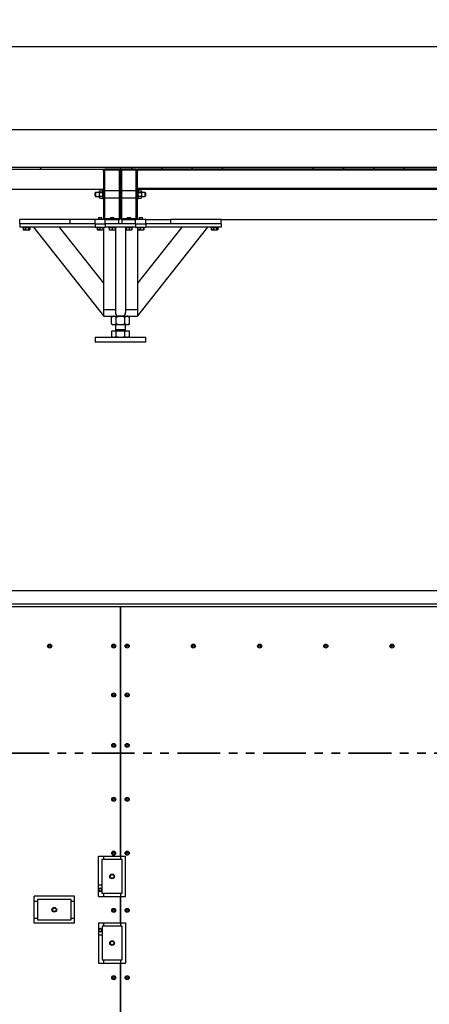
# Model space of a CAD drawing. Header units: millimetres. Extents: x 0 to 841, y 0 to 594.
# Tile 6 of 92: x 127 to 188, y 154 to 300. Entities that reach past the tile are written whole.
import ezdxf

# ---------------------------------------------------------------- set-up
doc = ezdxf.new("R2010")
doc.units = ezdxf.units.MM
doc.linetypes.add('PHANTOM', pattern=[12.7, 6.35, -1.27, 1.27, -1.27, 1.27, -1.27])
doc.layers.add('COTES', color=1, linetype='Continuous')
doc.layers.add('TRAIT-FINS', color=9, linetype='Continuous')
doc.layers.add('TRAIT-FORT', color=4, linetype='Continuous', lineweight=25)
doc.styles.add('SLDTEXTSTYLE0', font='TXT', dxfattribs={"width": 0.75})
doc.dimstyles.new('SLDDIMSTYLE0', dxfattribs={"dimtxt": 3, "dimasz": 2, "dimexe": 0, "dimexo": 0.0625, "dimgap": 0.75, "dimtad": 1, "dimdec": 0, "dimlfac": 20, "dimrnd": 1e-09, "dimzin": 12, "dimdsep": 46, "dimtxsty": 'SLDTEXTSTYLE0', "dimsah": 1, "dimcen": 0.09, "dimadec": 0, "dimazin": 3, "dimtfac": 1, "dimtdec": 0, "dimtofl": 0, "dimtmove": 0, "dimatfit": 3, "dimfxl": 1, "dimfrac": 2, "dimtolj": 1, "dimtzin": 12, "dimarcsym": 0})
pattern_1 = [(45, (0, 0), (-13.4704, 13.4704), []), (45, (4.49, 2e-323), (-13.4704, 13.4704), []), (45, (8.98, 4e-323), (-13.4704, 13.4704), []), (45, (13.47, 6e-323), (-13.4704, 13.4704), [])]

# ---------------------------------------------------------------- blocks, each defined once
blk = doc.blocks.new('_D_18')
at = {"layer": 'COTES', "color": 1, "transparency": 16777216}
for p, q in [((92.21, 279.33), (92.21, 297.18)), ((443.06, 279.33), (443.06, 297.18)), ((443.06, 296.18), (92.21, 296.18))]:
    blk.add_line(p, q, dxfattribs=at)
for points in [[(92.21, 296.18), (94.21, 295.68), (94.21, 296.68)], [(443.06, 296.18), (441.06, 296.68), (441.06, 295.68)]]:
    blk.add_solid(points, dxfattribs=at)
at = {"layer": 'COTES', "color": 1, "transparency": 16777216, "char_height": 3, "attachment_point": 1, "style": 'SLDTEXTSTYLE0'}
for s, insert in [('7017', (250.85, 300.05)), ('Int. Ceinture', (260.84, 300.05))]:
    blk.add_mtext(s, dxfattribs=dict(at, insert=insert))
blk = doc.blocks.new('_D_19')
at = {"layer": 'COTES', "color": 1, "transparency": 16777216}
for p, q in [((97.06, 278.73), (97.06, 284.93)), ((97.06, 283.93), (438.21, 283.93)), ((438.21, 279.03), (438.21, 284.93))]:
    blk.add_line(p, q, dxfattribs=at)
for points in [[(97.06, 283.93), (99.06, 283.43), (99.06, 284.43)], [(438.21, 283.93), (436.21, 284.43), (436.21, 283.43)]]:
    blk.add_solid(points, dxfattribs=at)
at = {"layer": 'COTES', "color": 1, "transparency": 16777216, "char_height": 3, "attachment_point": 1, "style": 'SLDTEXTSTYLE0'}
for s, insert in [('6823', (256.38, 287.79)), ('Cadre', (266.37, 287.79))]:
    blk.add_mtext(s, dxfattribs=dict(at, insert=insert))

msp = doc.modelspace()

# ---------------------------------------------------------------- hatches: boundary and pattern name
at = {"layer": 'TRAIT-FINS'}
h = msp.add_hatch(dxfattribs=at)
h.set_pattern_fill('DIN 201 ACIER ET FONTE', color=9, style=0, pattern_type=2)
h.set_pattern_definition(pattern_1)
h.paths.add_polyline_path([(92.56, 278.031), (141.805, 278.031), (141.805, 278.331), (92.56, 278.331)], flags=0)
h = msp.add_hatch(dxfattribs=at)
h.set_pattern_fill('DIN 201 ACIER ET FONTE', color=9, style=0, pattern_type=2)
h.set_pattern_definition(pattern_1)
edge = h.paths.add_edge_path(flags=0)
edge.add_line((139.61, 270.531), (141.51, 270.531))
edge.add_arc((141.51, 270.831), 0.3, 270, 360)
edge.add_line((141.81, 270.831), (141.81, 277.731))
edge.add_arc((141.51, 277.731), 0.3, 0, 90)
edge.add_line((141.51, 278.031), (139.61, 278.031))
edge.add_arc((139.61, 277.731), 0.3, 90, 180)
edge.add_line((139.31, 277.731), (139.31, 270.831))
edge.add_arc((139.61, 270.831), 0.3, 180, 270)
edge = h.paths.add_edge_path(flags=0)
edge.add_arc((141.51, 270.831), 0.15, 270, 360, ccw=False)
edge.add_line((141.51, 270.681), (139.61, 270.681))
edge.add_arc((139.61, 270.831), 0.15, 180, 270, ccw=False)
edge.add_line((139.46, 270.831), (139.46, 277.731))
edge.add_arc((139.61, 277.731), 0.15, 90, 180, ccw=False)
edge.add_line((139.61, 277.881), (141.51, 277.881))
edge.add_arc((141.51, 277.731), 0.15, 0, 90, ccw=False)
edge.add_line((141.66, 277.731), (141.66, 270.831))
h = msp.add_hatch(dxfattribs=at)
h.set_pattern_fill('DIN 201 ACIER ET FONTE', color=9, style=0, pattern_type=2)
h.set_pattern_definition(pattern_1)
edge = h.paths.add_edge_path(flags=0)
edge.add_line((142.11, 270.531), (144.01, 270.531))
edge.add_arc((144.01, 270.831), 0.3, 270, 360)
edge.add_line((144.31, 270.831), (144.31, 277.731))
edge.add_arc((144.01, 277.731), 0.3, 0, 90)
edge.add_line((144.01, 278.031), (142.11, 278.031))
edge.add_arc((142.11, 277.731), 0.3, 90, 180)
edge.add_line((141.81, 277.731), (141.81, 270.831))
edge.add_arc((142.11, 270.831), 0.3, 180, 270)
edge = h.paths.add_edge_path(flags=0)
edge.add_arc((144.01, 270.831), 0.15, 270, 360, ccw=False)
edge.add_line((144.01, 270.681), (142.11, 270.681))
edge.add_arc((142.11, 270.831), 0.15, 180, 270, ccw=False)
edge.add_line((141.96, 270.831), (141.96, 277.731))
edge.add_arc((142.11, 277.731), 0.15, 90, 180, ccw=False)
edge.add_line((142.11, 277.881), (144.01, 277.881))
edge.add_arc((144.01, 277.731), 0.15, 0, 90, ccw=False)
edge.add_line((144.16, 277.731), (144.16, 270.831))
h = msp.add_hatch(dxfattribs=at)
h.set_pattern_fill('DIN 201 ACIER ET FONTE', color=9, style=0, pattern_type=2)
h.set_pattern_definition(pattern_1)
h.paths.add_polyline_path([(141.815, 278.031), (192.905, 278.031), (192.905, 278.331), (141.815, 278.331)], flags=0)
h = msp.add_hatch(dxfattribs=at)
h.set_pattern_fill('DIN 201 ACIER ET FONTE', color=9, style=0, pattern_type=2)
h.set_pattern_definition(pattern_1)
h.paths.add_polyline_path([(144.31, 278.031), (144.31, 277.881), (190.41, 277.881), (190.41, 278.031)], flags=0)
h = msp.add_hatch(dxfattribs=at)
h.set_pattern_fill('DIN 201 ACIER ET FONTE', color=9, style=0, pattern_type=2)
h.set_pattern_definition(pattern_1)
h.paths.add_polyline_path([(144.31, 275.181), (144.31, 275.031), (190.41, 275.031), (190.41, 275.181)], flags=0)

# ---------------------------------------------------------------- linework, layer by layer
at = {"color": 7, "linetype": 'PHANTOM', "lineweight": 35}
msp.add_line((448.708, 191.291), (85.608, 191.291), dxfattribs=at)
at = {"layer": 'TRAIT-FORT', "color": 4, "linetype": 'Continuous', "lineweight": 25}
for p, q in [((92.56, 278.331), (141.805, 278.331)), ((92.56, 278.031), (141.805, 278.031)), ((139.31, 277.731), (139.31, 278.031)), ((141.51, 278.031), (139.61, 278.031)), ((141.51, 277.881), (139.61, 277.881)), ((141.805, 278.031), (141.805, 278.331)), ((141.815, 278.331), (141.805, 278.331)), ((141.805, 278.081), (141.815, 278.081)), ((141.815, 278.331), (141.815, 278.031)), ((141.815, 278.331), (192.905, 278.331)), ((141.815, 278.031), (192.905, 278.031)), ((144.01, 278.031), (142.11, 278.031)), ((144.01, 277.881), (142.11, 277.881)), ((190.41, 278.031), (144.31, 278.031)), ((144.31, 277.881), (144.31, 278.031)), ((190.41, 277.881), (144.31, 277.881)), ((144.31, 277.881), (144.31, 277.731)), ((139.31, 277.731), (139.31, 270.831)), ((139.46, 277.731), (139.46, 270.831)), ((141.66, 270.831), (141.66, 277.731)), ((141.81, 277.731), (141.81, 270.831)), ((141.96, 277.731), (141.96, 270.831)), ((144.16, 270.831), (144.16, 277.731)), ((144.31, 270.831), (144.31, 277.731)), ((109.46, 275.031), (139.31, 275.031)), ((139.31, 274.956), (139.185, 274.956)), ((139.185, 273.606), (139.185, 274.956)), ((144.31, 275.031), (144.31, 275.181)), ((144.31, 275.181), (190.41, 275.181)), ((144.31, 275.031), (190.41, 275.031)), ((144.435, 274.956), (144.31, 274.956)), ((144.435, 273.606), (144.435, 274.956)), ((138.11, 274.581), (138.035, 274.506)), ((138.035, 274.056), (138.035, 274.506)), ((138.035, 274.056), (138.11, 273.981)), ((138.685, 274.581), (138.11, 274.581)), ((138.11, 274.581), (138.11, 273.981)), ((138.11, 273.981), (138.685, 273.981)), ((138.758, 274.83), (138.685, 274.756)), ((138.685, 274.693), (138.685, 274.756)), ((138.685, 274.281), (138.685, 274.693)), ((138.685, 273.87), (138.685, 274.281)), ((138.685, 273.806), (138.685, 273.87)), ((138.685, 273.806), (138.758, 273.733)), ((138.758, 274.83), (139.111, 274.83)), ((138.758, 274.555), (139.111, 274.555)), ((138.758, 274.007), (139.111, 274.007)), ((138.758, 273.733), (139.111, 273.733)), ((139.185, 274.756), (139.111, 274.83)), ((139.111, 273.733), (139.185, 273.806)), ((139.185, 273.606), (139.31, 273.606)), ((141.66, 274.806), (139.46, 274.806)), ((139.46, 273.756), (141.66, 273.756)), ((144.16, 274.806), (141.96, 274.806)), ((141.96, 273.756), (144.16, 273.756)), ((144.31, 273.606), (144.435, 273.606)), ((144.508, 274.83), (144.435, 274.756)), ((144.435, 273.806), (144.508, 273.733)), ((144.508, 274.83), (144.861, 274.83)), ((144.508, 274.555), (144.861, 274.555)), ((144.508, 274.007), (144.861, 274.007)), ((144.508, 273.733), (144.861, 273.733)), ((144.935, 274.756), (144.861, 274.83)), ((144.861, 273.733), (144.935, 273.806)), ((144.935, 274.756), (144.935, 274.693)), ((144.935, 274.693), (144.935, 274.281)), ((145.46, 274.581), (144.935, 274.581)), ((144.935, 274.281), (144.935, 273.87)), ((144.935, 273.981), (145.46, 273.981)), ((144.935, 273.87), (144.935, 273.806)), ((145.535, 274.506), (145.46, 274.581)), ((145.46, 273.981), (145.46, 274.581)), ((145.46, 273.981), (145.535, 274.056)), ((145.535, 274.506), (145.535, 274.056)), ((126.86, 269.931), (126.86, 270.531)), ((134.36, 270.531), (126.86, 270.531)), ((138.06, 270.531), (134.36, 270.531)), ((134.36, 269.931), (134.36, 270.531)), ((139.56, 270.531), (138.06, 270.531)), ((138.06, 269.931), (138.06, 270.531)), ((138.595, 270.831), (138.56, 270.796)), ((138.56, 270.796), (138.56, 270.531)), ((139.06, 270.796), (138.56, 270.796)), ((138.595, 270.831), (139.023, 270.831)), ((139.023, 270.831), (139.025, 270.831)), ((139.06, 270.796), (139.025, 270.831)), ((139.06, 270.531), (139.06, 270.796)), ((139.56, 269.931), (139.56, 270.531)), ((139.61, 270.681), (141.51, 270.681)), ((139.61, 270.531), (141.51, 270.531)), ((140.345, 270.831), (140.31, 270.796)), ((140.31, 270.796), (140.31, 270.681)), ((140.697, 270.796), (140.31, 270.796)), ((140.345, 270.831), (140.678, 270.831)), ((140.678, 270.831), (140.775, 270.831)), ((140.81, 270.796), (140.697, 270.796)), ((140.81, 270.796), (140.775, 270.831)), ((140.81, 270.681), (140.81, 270.796)), ((141.56, 269.931), (141.56, 270.531)), ((142.06, 269.931), (142.06, 270.531)), ((142.11, 270.681), (144.01, 270.681)), ((142.11, 270.531), (144.01, 270.531)), ((142.845, 270.831), (142.81, 270.796)), ((142.81, 270.796), (142.81, 270.681)), ((143.197, 270.796), (142.81, 270.796)), ((142.845, 270.831), (143.178, 270.831)), ((143.178, 270.831), (143.275, 270.831)), ((143.31, 270.796), (143.197, 270.796)), ((143.31, 270.796), (143.275, 270.831)), ((143.31, 270.681), (143.31, 270.796)), ((145.56, 270.531), (144.06, 270.531)), ((144.06, 269.931), (144.06, 270.531)), ((144.595, 270.831), (144.56, 270.796)), ((144.56, 270.796), (144.56, 270.531)), ((145.06, 270.796), (144.56, 270.796)), ((144.595, 270.831), (145.023, 270.831)), ((145.023, 270.831), (145.025, 270.831)), ((145.06, 270.796), (145.025, 270.831)), ((145.06, 270.531), (145.06, 270.796)), ((145.56, 270.531), (149.26, 270.531)), ((145.56, 269.931), (145.56, 270.531)), ((156.76, 270.531), (149.26, 270.531)), ((149.26, 269.931), (149.26, 270.531)), ((156.76, 270.531), (189.16, 270.531)), ((156.76, 269.931), (156.76, 270.531)), ((126.86, 269.931), (126.86, 269.431)), ((138.06, 269.931), (126.86, 269.931)), ((134.36, 269.931), (126.86, 269.931)), ((138.06, 269.431), (126.86, 269.431)), ((127.31, 269.431), (127.31, 269.331)), ((128.41, 269.331), (127.31, 269.331)), ((127.377, 269.331), (127.377, 269.031)), ((127.696, 269.331), (127.696, 269.031)), ((128.178, 269.331), (128.178, 269.031)), ((128.342, 269.331), (128.342, 269.031)), ((128.41, 269.331), (128.41, 269.431)), ((128.898, 269.431), (139.31, 256.263)), ((132.722, 269.431), (139.31, 261.1)), ((138.06, 269.931), (138.06, 269.431)), ((138.06, 269.931), (139.56, 269.931)), ((138.06, 269.431), (139.56, 269.431)), ((138.26, 269.431), (138.26, 269.331)), ((139.36, 269.331), (138.26, 269.331)), ((138.358, 269.331), (138.358, 269.031)), ((138.749, 269.331), (138.749, 269.031)), ((139.201, 269.331), (139.201, 269.031)), ((139.262, 269.331), (139.262, 269.031)), ((139.31, 269.331), (139.31, 257.181)), ((139.36, 269.331), (139.36, 269.431)), ((139.56, 269.931), (139.56, 269.431)), ((144.06, 269.931), (139.56, 269.931)), ((141.56, 269.931), (139.56, 269.931)), ((144.06, 269.431), (139.56, 269.431)), ((140.01, 269.431), (140.01, 269.331)), ((141.049, 269.331), (140.01, 269.331)), ((140.122, 269.331), (140.122, 269.031)), ((140.149, 269.331), (140.149, 269.031)), ((140.588, 269.331), (140.588, 269.031)), ((140.998, 269.331), (140.998, 269.031)), ((141.11, 269.331), (141.049, 269.331)), ((141.06, 269.331), (141.06, 256.747)), ((141.11, 269.331), (141.11, 269.431)), ((144.06, 269.931), (142.06, 269.931)), ((142.51, 269.431), (142.51, 269.331)), ((143.549, 269.331), (142.51, 269.331)), ((142.56, 269.331), (142.56, 256.747)), ((142.622, 269.331), (142.622, 269.031)), ((142.649, 269.331), (142.649, 269.031)), ((143.088, 269.331), (143.088, 269.031)), ((143.498, 269.331), (143.498, 269.031)), ((143.61, 269.331), (143.549, 269.331)), ((143.61, 269.331), (143.61, 269.431)), ((144.06, 269.931), (145.56, 269.931)), ((144.06, 269.931), (144.06, 269.431)), ((144.06, 269.431), (145.56, 269.431)), ((144.26, 269.431), (144.26, 269.331)), ((145.36, 269.331), (144.26, 269.331)), ((154.722, 269.431), (144.31, 256.263)), ((150.898, 269.431), (144.31, 261.1)), ((144.31, 269.331), (144.31, 257.181)), ((144.358, 269.331), (144.358, 269.031)), ((144.749, 269.331), (144.749, 269.031)), ((145.201, 269.331), (145.201, 269.031)), ((145.262, 269.331), (145.262, 269.031)), ((145.36, 269.331), (145.36, 269.431)), ((156.76, 269.931), (145.56, 269.931)), ((145.56, 269.931), (145.56, 269.431)), ((156.76, 269.431), (145.56, 269.431)), ((156.76, 269.931), (149.26, 269.931)), ((155.21, 269.431), (155.21, 269.331)), ((155.218, 269.331), (155.21, 269.331)), ((156.31, 269.331), (155.218, 269.331)), ((155.277, 269.331), (155.277, 269.031)), ((155.596, 269.331), (155.596, 269.031)), ((156.078, 269.331), (156.078, 269.031)), ((156.242, 269.331), (156.242, 269.031)), ((156.31, 269.331), (156.31, 269.431)), ((156.76, 269.931), (156.76, 269.431)), ((127.377, 269.031), (127.41, 269.013)), ((127.409, 269.009), (127.456, 268.981)), ((128.24, 268.981), (127.456, 268.981)), ((128.264, 268.981), (128.24, 268.981)), ((128.264, 268.981), (128.311, 269.009)), ((138.382, 268.995), (138.406, 268.981)), ((139.214, 268.981), (138.406, 268.981)), ((139.214, 268.981), (139.238, 268.995)), ((140.134, 268.994), (140.156, 268.981)), ((140.781, 268.981), (140.156, 268.981)), ((140.964, 268.981), (140.781, 268.981)), ((140.964, 268.981), (140.986, 268.994)), ((142.634, 268.994), (142.656, 268.981)), ((143.281, 268.981), (142.656, 268.981)), ((143.464, 268.981), (143.281, 268.981)), ((143.464, 268.981), (143.486, 268.994)), ((144.382, 268.995), (144.406, 268.981)), ((145.214, 268.981), (144.406, 268.981)), ((145.214, 268.981), (145.238, 268.995)), ((155.309, 269.009), (155.356, 268.981)), ((156.164, 268.981), (155.356, 268.981)), ((156.164, 268.981), (156.211, 269.009)), ((139.31, 257.181), (141.06, 257.181)), ((139.31, 257.181), (139.31, 256.181)), ((139.31, 256.181), (144.31, 256.181)), ((139.61, 257.181), (141.06, 257.181)), ((140.66, 256.181), (140.482, 256.003)), ((140.482, 255.079), (140.482, 256.003)), ((141.146, 255.079), (141.146, 256.003)), ((141.36, 256.263), (142.26, 256.263)), ((142.474, 255.079), (142.474, 256.003)), ((142.56, 257.181), (144.31, 257.181)), ((142.56, 257.181), (144.01, 257.181)), ((143.138, 256.003), (142.96, 256.181)), ((143.138, 255.079), (143.138, 256.003)), ((144.31, 257.181), (144.31, 256.181)), ((140.482, 255.079), (140.66, 254.901)), ((140.814, 254.901), (140.66, 254.901)), ((141.81, 254.901), (140.814, 254.901)), ((141.06, 254.901), (141.06, 254.191)), ((142.806, 254.901), (141.81, 254.901)), ((142.56, 254.191), (142.56, 254.901)), ((142.96, 254.901), (142.806, 254.901)), ((142.96, 254.901), (143.138, 255.079)), ((138.11, 253.081), (138.06, 253.031)), ((138.06, 253.031), (138.06, 252.331)), ((145.464, 253.031), (138.06, 253.031)), ((138.11, 253.081), (145.415, 253.081)), ((140.482, 253.976), (140.482, 253.184)), ((141.146, 253.976), (140.482, 253.976)), ((140.482, 253.184), (140.66, 253.081)), ((140.742, 254.011), (140.707, 253.976)), ((140.742, 254.016), (140.742, 254.011)), ((140.742, 254.016), (142.877, 254.016)), ((140.742, 254.011), (142.877, 254.011)), ((141.155, 254.191), (141.06, 254.097)), ((141.06, 254.191), (142.56, 254.191)), ((141.06, 254.097), (141.06, 254.066)), ((141.06, 254.097), (141.435, 254.097)), ((141.146, 253.184), (141.146, 253.976)), ((142.474, 253.976), (141.146, 253.976)), ((141.435, 254.097), (142.56, 254.097)), ((142.56, 254.097), (142.465, 254.191)), ((142.474, 253.184), (142.474, 253.976)), ((143.138, 253.976), (142.474, 253.976)), ((142.56, 254.066), (142.56, 254.097)), ((142.877, 254.011), (142.877, 254.016)), ((142.912, 253.976), (142.877, 254.011)), ((142.96, 253.081), (143.138, 253.184)), ((143.138, 253.184), (143.138, 253.976)), ((145.415, 253.081), (145.51, 253.081)), ((145.56, 253.031), (145.464, 253.031)), ((145.56, 253.031), (145.51, 253.081)), ((145.56, 252.331), (145.56, 253.031)), ((145.56, 252.331), (138.06, 252.331)), ((98.26, 215.442), (217.034, 215.442)), ((92.56, 213.092), (141.805, 213.092)), ((217.034, 213.442), (98.26, 213.442)), ((141.805, 213.092), (141.805, 175.996)), ((141.815, 213.092), (192.905, 213.092)), ((141.815, 175.996), (141.815, 213.092)), ((141.815, 211.092), (141.805, 211.092)), ((141.805, 208.587), (141.81, 208.592)), ((141.81, 208.592), (141.805, 208.592)), ((141.81, 208.592), (141.81, 175.493)), ((141.81, 208.592), (141.815, 208.587)), ((141.81, 208.592), (141.815, 208.592)), ((138.566, 169.996), (138.566, 175.996)), ((138.566, 175.996), (141.805, 175.996)), ((139.066, 175.493), (139.066, 170.493)), ((142.066, 175.493), (139.066, 175.493)), ((139.31, 175.996), (139.31, 175.493)), ((141.815, 175.996), (142.566, 175.996)), ((142.066, 170.493), (142.066, 175.493)), ((142.566, 169.996), (142.566, 175.996)), ((138.566, 171.742), (139.066, 171.742)), ((134.994, 170.042), (128.994, 170.042)), ((128.994, 166.042), (128.994, 170.042)), ((134.994, 166.042), (134.994, 170.042)), ((138.566, 169.996), (141.805, 169.996)), ((139.066, 170.493), (142.066, 170.493)), ((139.31, 170.493), (139.31, 169.996)), ((141.805, 169.996), (141.805, 166.097)), ((141.81, 170.493), (141.81, 165.595)), ((141.815, 169.996), (142.566, 169.996)), ((141.815, 166.097), (141.815, 169.996)), ((129.494, 169.242), (128.994, 169.242)), ((129.494, 169.542), (129.494, 166.542)), ((134.494, 169.542), (129.494, 169.542)), ((134.494, 166.542), (134.494, 169.542)), ((134.994, 169.242), (134.494, 169.242)), ((129.494, 166.742), (128.994, 166.742)), ((134.994, 166.742), (134.494, 166.742)), ((134.994, 166.042), (128.994, 166.042)), ((129.494, 166.542), (134.494, 166.542)), ((138.568, 166.097), (138.568, 160.097)), ((138.568, 166.097), (141.805, 166.097)), ((139.068, 165.595), (139.068, 160.595)), ((142.068, 165.595), (139.068, 165.595)), ((139.31, 166.097), (139.31, 165.595)), ((141.815, 166.097), (142.568, 166.097)), ((142.068, 160.595), (142.068, 165.595)), ((142.568, 166.097), (142.568, 160.097)), ((139.068, 164.242), (138.568, 164.242)), ((138.568, 160.097), (141.805, 160.097)), ((139.068, 160.595), (142.068, 160.595)), ((139.31, 160.595), (139.31, 160.097)), ((141.805, 160.097), (141.805, 136.143)), ((141.81, 160.595), (141.81, 110.723)), ((141.815, 136.143), (141.815, 160.097)), ((141.815, 160.097), (142.568, 160.097))]:
    msp.add_line(p, q, dxfattribs=at)
for centre, radius in [((131.306, 207.192), 0.3), ((131.306, 207.192), 0.15), ((140.805, 207.192), 0.3), ((140.805, 207.192), 0.15), ((142.805, 207.192), 0.3), ((142.805, 207.192), 0.15), ((152.627, 207.192), 0.3), ((152.627, 207.192), 0.15), ((162.449, 207.192), 0.3), ((162.449, 207.192), 0.15), ((172.271, 207.192), 0.3), ((172.271, 207.192), 0.15), ((182.093, 207.192), 0.3), ((182.093, 207.192), 0.15), ((140.805, 199.942), 0.3), ((140.805, 199.942), 0.15), ((142.805, 199.942), 0.3), ((142.805, 199.942), 0.15), ((140.805, 192.442), 0.3), ((140.805, 192.442), 0.15), ((142.805, 192.442), 0.3), ((142.805, 192.442), 0.15), ((140.805, 184.442), 0.3), ((140.805, 184.442), 0.15), ((142.805, 184.442), 0.3), ((142.805, 184.442), 0.15), ((140.805, 176.442), 0.3), ((140.805, 176.442), 0.15), ((142.805, 176.442), 0.3), ((142.805, 176.442), 0.15), ((140.566, 172.993), 0.35), ((140.566, 172.993), 0.268), ((138.81, 170.992), 0.215), ((131.994, 168.042), 0.35), ((131.994, 168.042), 0.268), ((140.805, 167.942), 0.3), ((142.805, 167.942), 0.3), ((140.805, 167.942), 0.15), ((142.805, 167.942), 0.15), ((138.81, 164.992), 0.215), ((140.568, 163.095), 0.35), ((140.568, 163.095), 0.268), ((140.805, 157.942), 0.3), ((140.805, 157.942), 0.15), ((142.805, 157.942), 0.3), ((142.805, 157.942), 0.15)]:
    msp.add_circle(centre, radius, dxfattribs=at)
for centre, radius, start, end in [((139.61, 277.731), 0.3, 90, 180), ((139.61, 277.731), 0.15, 90, 180), ((141.51, 277.731), 0.3, 0, 90), ((141.51, 277.731), 0.15, 0, 90), ((142.11, 277.731), 0.3, 90, 180), ((142.11, 277.731), 0.15, 90, 180), ((144.01, 277.731), 0.3, 0, 90), ((144.01, 277.731), 0.15, 0, 90), ((139.61, 270.831), 0.3, 180, 270), ((139.61, 270.831), 0.15, 180, 270), ((141.51, 270.831), 0.3, 270, 0), ((141.51, 270.831), 0.15, 270, 0), ((142.11, 270.831), 0.3, 180, 270), ((142.11, 270.831), 0.15, 180, 270), ((144.01, 270.831), 0.3, 270, 0), ((144.01, 270.831), 0.15, 270, 0), ((141.01, 254.066), 0.05, 270, 360), ((142.61, 254.066), 0.05, 180, 270), ((138.81, 170.992), 0.25, 262.90622, 167.74919), ((138.81, 170.992), 0.25, 192.25081, 262.90622), ((138.81, 164.992), 0.25, 262.90622, 165.55722), ((138.81, 164.992), 0.25, 194.44278, 262.90622)]:
    msp.add_arc(centre, radius, start, end, dxfattribs=at)
for centre, start_param, end_param in [((141.36, 256.747), 4.712389, 6.2831853), ((142.26, 256.747), 0, 1.5707963)]:
    msp.add_ellipse(centre, major_axis=(0, -0.484), ratio=0.6202356, start_param=start_param, end_param=end_param, dxfattribs=at)
for points, knots in [([(138.758, 274.83), (138.741, 274.811), (138.706, 274.773), (138.686, 274.725), (138.685, 274.698), (138.685, 274.693)], [0, 0, 0, 0, 0.4323851, 0.8795539, 1, 1, 1, 1]), ([(138.685, 274.693), (138.689, 274.668), (138.698, 274.621), (138.738, 274.577), (138.758, 274.555)], [0, 0, 0, 0, 0.504, 1, 1, 1, 1]), ([(138.685, 274.281), (138.686, 274.311), (138.69, 274.371), (138.716, 274.464), (138.743, 274.523), (138.758, 274.555)], [0, 0, 0, 0, 0.3099902, 0.6295459, 1, 1, 1, 1]), ([(138.758, 274.007), (138.749, 274.027), (138.724, 274.078), (138.696, 274.165), (138.685, 274.237), (138.685, 274.277), (138.685, 274.281)], [0, 0, 0, 0, 0.2370392, 0.5890192, 0.9516306, 1, 1, 1, 1]), ([(138.685, 273.87), (138.689, 273.894), (138.698, 273.942), (138.738, 273.985), (138.758, 274.007)], [0, 0, 0, 0, 0.504, 1, 1, 1, 1]), ([(138.758, 273.733), (138.741, 273.752), (138.706, 273.79), (138.686, 273.837), (138.685, 273.864), (138.685, 273.87)], [0, 0, 0, 0, 0.4323851, 0.8795539, 1, 1, 1, 1]), ([(139.185, 274.693), (139.181, 274.717), (139.172, 274.765), (139.132, 274.808), (139.111, 274.83)], [0, 0, 0, 0, 0.504, 1, 1, 1, 1]), ([(139.111, 274.555), (139.129, 274.574), (139.163, 274.612), (139.183, 274.66), (139.185, 274.687), (139.185, 274.693)], [0, 0, 0, 0, 0.4323851, 0.8795539, 1, 1, 1, 1]), ([(139.111, 274.555), (139.126, 274.523), (139.153, 274.464), (139.18, 274.372), (139.183, 274.312), (139.185, 274.281)], [0, 0, 0, 0, 0.3704571, 0.6810182, 1, 1, 1, 1]), ([(139.185, 274.281), (139.185, 274.277), (139.184, 274.239), (139.174, 274.166), (139.146, 274.079), (139.121, 274.027), (139.111, 274.007)], [0, 0, 0, 0, 0.0483686, 0.3993299, 0.7629647, 1, 1, 1, 1]), ([(139.111, 274.007), (139.129, 273.988), (139.163, 273.95), (139.183, 273.903), (139.185, 273.876), (139.185, 273.87)], [0, 0, 0, 0, 0.4323851, 0.8795539, 1, 1, 1, 1]), ([(139.185, 273.87), (139.181, 273.846), (139.172, 273.798), (139.132, 273.754), (139.111, 273.733)], [0, 0, 0, 0, 0.504, 1, 1, 1, 1]), ([(144.508, 274.83), (144.491, 274.811), (144.456, 274.773), (144.436, 274.725), (144.435, 274.698), (144.435, 274.693)], [0, 0, 0, 0, 0.4323851, 0.8795539, 1, 1, 1, 1]), ([(144.435, 274.693), (144.439, 274.668), (144.448, 274.621), (144.488, 274.577), (144.508, 274.555)], [0, 0, 0, 0, 0.504, 1, 1, 1, 1]), ([(144.435, 274.281), (144.436, 274.311), (144.44, 274.371), (144.466, 274.464), (144.493, 274.523), (144.508, 274.555)], [0, 0, 0, 0, 0.3099902, 0.6295459, 1, 1, 1, 1]), ([(144.508, 274.007), (144.499, 274.027), (144.474, 274.078), (144.446, 274.165), (144.435, 274.237), (144.435, 274.277), (144.435, 274.281)], [0, 0, 0, 0, 0.2370392, 0.5890192, 0.9516306, 1, 1, 1, 1]), ([(144.435, 273.87), (144.439, 273.894), (144.448, 273.942), (144.488, 273.985), (144.508, 274.007)], [0, 0, 0, 0, 0.504, 1, 1, 1, 1]), ([(144.508, 273.733), (144.491, 273.752), (144.456, 273.79), (144.436, 273.837), (144.435, 273.864), (144.435, 273.87)], [0, 0, 0, 0, 0.4323851, 0.8795539, 1, 1, 1, 1]), ([(144.935, 274.693), (144.931, 274.717), (144.922, 274.765), (144.882, 274.808), (144.861, 274.83)], [0, 0, 0, 0, 0.504, 1, 1, 1, 1]), ([(144.861, 274.555), (144.879, 274.574), (144.913, 274.612), (144.933, 274.66), (144.935, 274.687), (144.935, 274.693)], [0, 0, 0, 0, 0.4323851, 0.8795539, 1, 1, 1, 1]), ([(144.861, 274.555), (144.876, 274.523), (144.903, 274.464), (144.93, 274.372), (144.933, 274.312), (144.935, 274.281)], [0, 0, 0, 0, 0.3704571, 0.6810182, 1, 1, 1, 1]), ([(144.935, 274.281), (144.935, 274.277), (144.934, 274.239), (144.924, 274.166), (144.896, 274.079), (144.871, 274.027), (144.861, 274.007)], [0, 0, 0, 0, 0.0483686, 0.3993299, 0.7629647, 1, 1, 1, 1]), ([(144.861, 274.007), (144.879, 273.988), (144.913, 273.95), (144.933, 273.903), (144.935, 273.876), (144.935, 273.87)], [0, 0, 0, 0, 0.4323851, 0.8795539, 1, 1, 1, 1]), ([(144.935, 273.87), (144.931, 273.846), (144.922, 273.798), (144.882, 273.754), (144.861, 273.733)], [0, 0, 0, 0, 0.504, 1, 1, 1, 1]), ([(127.696, 269.031), (127.668, 269.021), (127.612, 268.998), (127.529, 268.99), (127.45, 269.002), (127.402, 269.022), (127.377, 269.031)], [0, 0, 0, 0, 0.2646049, 0.5349477, 0.7653431, 1, 1, 1, 1]), ([(127.696, 269.031), (127.738, 269.021), (127.822, 268.998), (127.948, 268.99), (128.068, 269.002), (128.141, 269.022), (128.178, 269.031)], [0, 0, 0, 0, 0.2646049, 0.5349477, 0.7653431, 1, 1, 1, 1]), ([(128.178, 269.031), (128.189, 269.023), (128.209, 269.007), (128.245, 268.992), (128.284, 268.993), (128.315, 269.01), (128.334, 269.024), (128.34, 269.029), (128.342, 269.031)], [0, 0, 0, 0, 0.1920027, 0.3858593, 0.637822, 0.8965932, 0.9482836, 1, 1, 1, 1]), ([(138.358, 269.031), (138.365, 269.013), (138.373, 268.995), (138.381, 268.996), (138.382, 268.996)], [0, 0, 0, 0, 0.9774919, 1, 1, 1, 1]), ([(138.749, 269.031), (138.715, 269.021), (138.647, 268.998), (138.545, 268.99), (138.448, 269.002), (138.388, 269.022), (138.358, 269.031)], [0, 0, 0, 0, 0.26460494, 0.53494775, 0.76534313, 1, 1, 1, 1]), ([(138.749, 269.031), (138.788, 269.021), (138.868, 268.998), (138.985, 268.99), (139.098, 269.002), (139.167, 269.022), (139.201, 269.031)], [0, 0, 0, 0, 0.26460494, 0.53494775, 0.76534313, 1, 1, 1, 1]), ([(139.201, 269.031), (139.205, 269.023), (139.213, 269.007), (139.226, 268.992), (139.24, 268.993), (139.252, 269.01), (139.259, 269.024), (139.261, 269.029), (139.262, 269.031)], [0, 0, 0, 0, 0.1920027, 0.3858593, 0.637822, 0.8965932, 0.9482836, 1, 1, 1, 1]), ([(140.149, 269.031), (140.147, 269.021), (140.142, 268.998), (140.135, 268.99), (140.128, 269.002), (140.124, 269.022), (140.122, 269.031)], [0, 0, 0, 0, 0.2646049, 0.5349477, 0.7653431, 1, 1, 1, 1]), ([(140.149, 269.031), (140.187, 269.021), (140.264, 268.998), (140.378, 268.99), (140.487, 269.002), (140.554, 269.022), (140.588, 269.031)], [0, 0, 0, 0, 0.2646049, 0.5349477, 0.7653431, 1, 1, 1, 1]), ([(140.588, 269.031), (140.613, 269.023), (140.665, 269.007), (140.753, 268.992), (140.851, 268.993), (140.929, 269.01), (140.977, 269.024), (140.991, 269.029), (140.998, 269.031)], [0, 0, 0, 0, 0.1920027, 0.3858593, 0.637822, 0.8965932, 0.9482836, 1, 1, 1, 1]), ([(140.986, 268.994), (140.988, 268.997), (140.992, 269.002), (140.996, 269.021), (140.998, 269.031)], [0, 0, 0, 0, 0.4805149, 1, 1, 1, 1]), ([(142.649, 269.031), (142.647, 269.021), (142.642, 268.998), (142.635, 268.99), (142.628, 269.002), (142.624, 269.022), (142.622, 269.031)], [0, 0, 0, 0, 0.2646049, 0.5349477, 0.7653431, 1, 1, 1, 1]), ([(142.649, 269.031), (142.687, 269.021), (142.764, 268.998), (142.878, 268.99), (142.987, 269.002), (143.054, 269.022), (143.088, 269.031)], [0, 0, 0, 0, 0.2646049, 0.5349477, 0.7653431, 1, 1, 1, 1]), ([(143.088, 269.031), (143.113, 269.023), (143.165, 269.007), (143.253, 268.992), (143.351, 268.993), (143.429, 269.01), (143.477, 269.024), (143.491, 269.029), (143.498, 269.031)], [0, 0, 0, 0, 0.1920027, 0.3858593, 0.637822, 0.8965932, 0.9482836, 1, 1, 1, 1]), ([(143.486, 268.994), (143.488, 268.997), (143.492, 269.002), (143.496, 269.021), (143.498, 269.031)], [0, 0, 0, 0, 0.4805149, 1, 1, 1, 1]), ([(144.358, 269.031), (144.365, 269.013), (144.373, 268.995), (144.381, 268.996), (144.382, 268.996)], [0, 0, 0, 0, 0.9774919, 1, 1, 1, 1]), ([(144.749, 269.031), (144.715, 269.021), (144.647, 268.998), (144.545, 268.99), (144.448, 269.002), (144.388, 269.022), (144.358, 269.031)], [0, 0, 0, 0, 0.26460494, 0.53494775, 0.76534313, 1, 1, 1, 1]), ([(144.749, 269.031), (144.788, 269.021), (144.868, 268.998), (144.985, 268.99), (145.098, 269.002), (145.167, 269.022), (145.201, 269.031)], [0, 0, 0, 0, 0.26460494, 0.53494775, 0.76534313, 1, 1, 1, 1]), ([(145.201, 269.031), (145.205, 269.023), (145.213, 269.007), (145.226, 268.992), (145.24, 268.993), (145.252, 269.01), (145.259, 269.024), (145.261, 269.029), (145.262, 269.031)], [0, 0, 0, 0, 0.1920027, 0.3858593, 0.637822, 0.8965932, 0.9482836, 1, 1, 1, 1]), ([(155.309, 269.01), (155.304, 269.013), (155.296, 269.016), (155.286, 269.025), (155.28, 269.029), (155.277, 269.031)], [0, 0, 0, 0, 0.4791874, 0.7395283, 1, 1, 1, 1]), ([(155.596, 269.031), (155.568, 269.021), (155.512, 268.998), (155.429, 268.99), (155.35, 269.002), (155.302, 269.022), (155.277, 269.031)], [0, 0, 0, 0, 0.2646049, 0.5349477, 0.7653431, 1, 1, 1, 1]), ([(155.596, 269.031), (155.638, 269.021), (155.722, 268.998), (155.848, 268.99), (155.968, 269.002), (156.041, 269.022), (156.078, 269.031)], [0, 0, 0, 0, 0.2646049, 0.5349477, 0.7653431, 1, 1, 1, 1]), ([(156.242, 269.031), (156.222, 269.016), (156.187, 268.991), (156.137, 268.994), (156.103, 269.011), (156.084, 269.027), (156.078, 269.031)], [0, 0, 0, 0, 0.3855495, 0.6376419, 0.8965462, 1, 1, 1, 1]), ([(140.814, 256.181), (140.785, 256.179), (140.727, 256.174), (140.642, 256.134), (140.56, 256.077), (140.508, 256.028), (140.482, 256.003)], [0, 0, 0, 0, 0.24957791, 0.50436411, 0.75104693, 1, 1, 1, 1]), ([(141.146, 256.003), (141.1, 256.045), (141.032, 256.109), (140.933, 256.16), (140.868, 256.179), (140.828, 256.181), (140.814, 256.181)], [0, 0, 0, 0, 0.43204542, 0.65434926, 0.87965336, 1, 1, 1, 1]), ([(141.81, 256.181), (141.798, 256.181), (141.705, 256.18), (141.528, 256.155), (141.319, 256.086), (141.194, 256.026), (141.146, 256.003)], [0, 0, 0, 0, 0.0503996, 0.4026135, 0.7675885, 1, 1, 1, 1]), ([(142.474, 256.003), (142.396, 256.039), (142.253, 256.105), (142.029, 256.169), (141.884, 256.177), (141.81, 256.181)], [0, 0, 0, 0, 0.3707742, 0.6811819, 1, 1, 1, 1]), ([(142.806, 256.181), (142.777, 256.179), (142.719, 256.174), (142.634, 256.134), (142.552, 256.077), (142.5, 256.028), (142.474, 256.003)], [0, 0, 0, 0, 0.24957791, 0.50436411, 0.75104693, 1, 1, 1, 1]), ([(143.138, 256.003), (143.092, 256.045), (143.023, 256.109), (142.925, 256.16), (142.86, 256.179), (142.82, 256.181), (142.806, 256.181)], [0, 0, 0, 0, 0.4320454, 0.6543493, 0.8796534, 1, 1, 1, 1]), ([(140.814, 254.901), (140.785, 254.904), (140.727, 254.909), (140.642, 254.949), (140.56, 255.005), (140.508, 255.054), (140.482, 255.079)], [0, 0, 0, 0, 0.2495779, 0.5043641, 0.7510469, 1, 1, 1, 1]), ([(141.146, 255.079), (141.1, 255.037), (141.032, 254.974), (140.933, 254.923), (140.868, 254.904), (140.828, 254.902), (140.814, 254.901)], [0, 0, 0, 0, 0.4320454, 0.6543493, 0.8796534, 1, 1, 1, 1]), ([(141.81, 254.901), (141.798, 254.901), (141.705, 254.902), (141.528, 254.928), (141.319, 254.997), (141.194, 255.056), (141.146, 255.079)], [0, 0, 0, 0, 0.05039955, 0.40261353, 0.76758847, 1, 1, 1, 1]), ([(142.474, 255.079), (142.396, 255.043), (142.253, 254.977), (142.029, 254.914), (141.884, 254.906), (141.81, 254.901)], [0, 0, 0, 0, 0.3707742, 0.6811819, 1, 1, 1, 1]), ([(142.806, 254.901), (142.777, 254.904), (142.719, 254.909), (142.634, 254.949), (142.552, 255.005), (142.5, 255.054), (142.474, 255.079)], [0, 0, 0, 0, 0.2495779, 0.5043641, 0.7510469, 1, 1, 1, 1]), ([(143.138, 255.079), (143.092, 255.037), (143.023, 254.974), (142.925, 254.923), (142.86, 254.904), (142.82, 254.902), (142.806, 254.901)], [0, 0, 0, 0, 0.4320454, 0.6543493, 0.8796534, 1, 1, 1, 1]), ([(140.482, 253.184), (140.536, 253.155), (140.645, 253.097), (140.757, 253.087), (140.814, 253.081)], [0, 0, 0, 0, 0.495458, 1, 1, 1, 1]), ([(140.814, 253.081), (140.87, 253.086), (140.982, 253.097), (141.091, 253.155), (141.146, 253.184)], [0, 0, 0, 0, 0.4945107, 1, 1, 1, 1]), ([(141.146, 253.184), (141.254, 253.155), (141.471, 253.097), (141.696, 253.087), (141.81, 253.081)], [0, 0, 0, 0, 0.495458, 1, 1, 1, 1]), ([(141.81, 253.081), (141.921, 253.086), (142.146, 253.097), (142.364, 253.155), (142.474, 253.184)], [0, 0, 0, 0, 0.4945107, 1, 1, 1, 1]), ([(142.474, 253.184), (142.528, 253.155), (142.637, 253.097), (142.749, 253.087), (142.806, 253.081)], [0, 0, 0, 0, 0.495458, 1, 1, 1, 1]), ([(142.806, 253.081), (142.861, 253.086), (142.974, 253.097), (143.083, 253.155), (143.138, 253.184)], [0, 0, 0, 0, 0.4945107, 1, 1, 1, 1])]:
    msp.add_open_spline(points, degree=3, knots=knots, dxfattribs=at)

# ---------------------------------------------------------------- dimensions: what is measured, and where the dimension line sits
at = {"layer": 'COTES', "color": 1}
for base, p1, p2, text, picture, middle in [((92.21, 296.185), (443.06, 278.331), (92.21, 278.331), '<> Int. Ceinture', '_D_18', (267.635, 296.185)), ((438.21, 283.926), (97.06, 277.731), (438.21, 278.031), '<> Cadre', '_D_19', (267.635, 283.926))]:
    dim = msp.add_linear_dim(base=base, p1=p1, p2=p2, text=text, dimstyle='SLDDIMSTYLE0', dxfattribs=at)
    dim.commit()
    dim.dimension.update_dxf_attribs({"geometry": picture, "text_midpoint": middle, "dimtype": 160})

doc.saveas('drawing.dxf')
